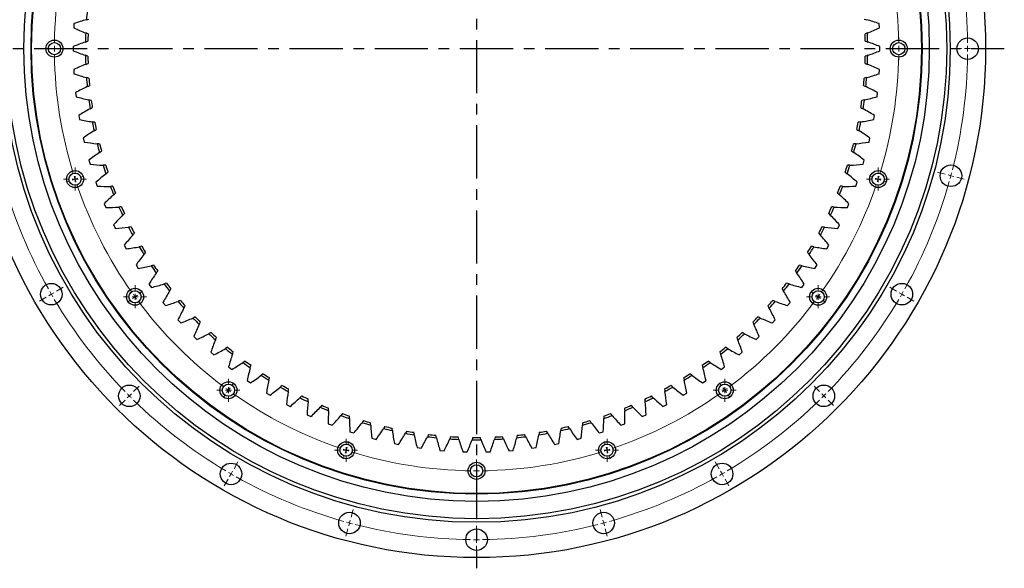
# Model space of a CAD drawing. Header units: millimetres. Extents: x 264 to 4141, y 5360 to 8860.
# Tile 6 of 13: x 916 to 1738, y 7568 to 8026. Entities that reach past the tile are written whole.
import ezdxf

# ---------------------------------------------------------------- set-up
doc = ezdxf.new("R2010")
doc.units = ezdxf.units.MM
doc.header["$LTSCALE"] = 20
doc.linetypes.add('CENTER', pattern=[10.16, 6.35, -1.27, 1.27, -1.27])

# ---------------------------------------------------------------- blocks, each defined once
blk = doc.blocks.new('SW_CENTERMARKSYMBOL_3')
at = {"color": 0, "linetype": 'Continuous', "lineweight": 18}
for p, q in [((0, 5), (0, 9.6)), ((-5, 0), (-9.6, 0)), ((0, 0), (-2.5, 0)), ((0, 0), (0, 2.5)), ((0, 0), (0, -2.5)), ((0, 0), (2.5, 0)), ((5, 0), (9.6, 0)), ((0, -5), (0, -9.6))]:
    blk.add_line(p, q, dxfattribs=at)
blk = doc.blocks.new('SW_CENTERMARKSYMBOL_4')
at = {"color": 0, "linetype": 'Continuous', "lineweight": 18}
for p, q in [((0, 5), (0, 9.6)), ((-5, 0), (-9.6, 0)), ((0, 0), (-2.5, 0)), ((0, 0), (0, 2.5)), ((0, 0), (0, -2.5)), ((0, 0), (2.5, 0)), ((5, 0), (9.6, 0)), ((0, -5), (0, -9.6))]:
    blk.add_line(p, q, dxfattribs=at)
blk = doc.blocks.new('SW_CENTERMARKSYMBOL_5')
at = {"color": 0, "linetype": 'Continuous', "lineweight": 18}
for p, q in [((0, 5), (0, 9.6)), ((-5, 0), (-9.6, 0)), ((0, 0), (-2.5, 0)), ((0, 0), (0, 2.5)), ((0, 0), (0, -2.5)), ((0, 0), (2.5, 0)), ((5, 0), (9.6, 0)), ((0, -5), (0, -9.6))]:
    blk.add_line(p, q, dxfattribs=at)
blk = doc.blocks.new('SW_CENTERMARKSYMBOL_6')
at = {"color": 0, "linetype": 'Continuous', "lineweight": 18}
for p, q in [((0, 5), (0, 9.6)), ((-5, 0), (-9.6, 0)), ((0, 0), (-2.5, 0)), ((0, 0), (0, 2.5)), ((0, 0), (0, -2.5)), ((0, 0), (2.5, 0)), ((5, 0), (9.6, 0)), ((0, -5), (0, -9.6))]:
    blk.add_line(p, q, dxfattribs=at)
blk = doc.blocks.new('SW_CENTERMARKSYMBOL_7')
at = {"color": 0, "linetype": 'Continuous', "lineweight": 18}
for p, q in [((0, 5), (0, 9.6)), ((-5, 0), (-9.6, 0)), ((0, 0), (-2.5, 0)), ((0, 0), (0, 2.5)), ((0, 0), (0, -2.5)), ((0, 0), (2.5, 0)), ((5, 0), (9.6, 0)), ((0, -5), (0, -9.6))]:
    blk.add_line(p, q, dxfattribs=at)
blk = doc.blocks.new('SW_CENTERMARKSYMBOL_9')
at = {"color": 0, "linetype": 'Continuous', "lineweight": 18}
for p, q in [((0, 5), (0, 9.6)), ((-5, 0), (-9.6, 0)), ((0, 0), (-2.5, 0)), ((0, 0), (0, 2.5)), ((0, 0), (0, -2.5)), ((0, 0), (2.5, 0)), ((5, 0), (9.6, 0)), ((0, -5), (0, -9.6))]:
    blk.add_line(p, q, dxfattribs=at)
blk = doc.blocks.new('SW_CENTERMARKSYMBOL_10')
at = {"color": 0, "linetype": 'Continuous', "lineweight": 18}
for p, q in [((0, 5), (0, 9.6)), ((-5, 0), (-9.6, 0)), ((0, 0), (-2.5, 0)), ((0, 0), (0, 2.5)), ((0, 0), (0, -2.5)), ((0, 0), (2.5, 0)), ((5, 0), (9.6, 0)), ((0, -5), (0, -9.6))]:
    blk.add_line(p, q, dxfattribs=at)
blk = doc.blocks.new('SW_CENTERMARKSYMBOL_11')
at = {"color": 0, "linetype": 'Continuous', "lineweight": 18}
for p, q in [((0, 5), (0, 9.6)), ((-5, 0), (-9.6, 0)), ((0, 0), (-2.5, 0)), ((0, 0), (0, 2.5)), ((0, 0), (0, -2.5)), ((0, 0), (2.5, 0)), ((5, 0), (9.6, 0)), ((0, -5), (0, -9.6))]:
    blk.add_line(p, q, dxfattribs=at)
blk = doc.blocks.new('SW_CENTERMARKSYMBOL_12')
at = {"color": 0, "linetype": 'Continuous', "lineweight": 18}
for p, q in [((0, 5), (0, 9.6)), ((-5, 0), (-9.6, 0)), ((0, 0), (-2.5, 0)), ((0, 0), (0, 2.5)), ((0, 0), (0, -2.5)), ((0, 0), (2.5, 0)), ((5, 0), (9.6, 0)), ((0, -5), (0, -9.6))]:
    blk.add_line(p, q, dxfattribs=at)
blk = doc.blocks.new('SW_CENTERMARKSYMBOL_13')
at = {"color": 0, "linetype": 'Continuous', "lineweight": 18}
for p, q in [((0, 5), (0, 9.6)), ((-5, 0), (-9.6, 0)), ((0, 0), (-2.5, 0)), ((0, 0), (0, 2.5)), ((0, 0), (0, -2.5)), ((0, 0), (2.5, 0)), ((5, 0), (9.6, 0)), ((0, -5), (0, -9.6))]:
    blk.add_line(p, q, dxfattribs=at)
blk = doc.blocks.new('SW_CENTERMARKSYMBOL_14')
at = {"color": 0, "linetype": 'Continuous', "lineweight": 18}
for p, q in [((0, 5), (0, 9.6)), ((-5, 0), (-9.6, 0)), ((0, 0), (-2.5, 0)), ((0, 0), (0, 2.5)), ((0, 0), (0, -2.5)), ((0, 0), (2.5, 0)), ((5, 0), (9.6, 0)), ((0, -5), (0, -9.6))]:
    blk.add_line(p, q, dxfattribs=at)

msp = doc.modelspace()

# ---------------------------------------------------------------- linework, layer by layer
at = {"linetype": 'CENTER', "ltscale": 0.35}
for p, q in [((1297.59, 8436.19), (1297.59, 7568.41)), ((856.97, 8002.3), (1738.21, 8002.3))]:
    msp.add_line(p, q, dxfattribs=at)
at = {"lineweight": 25}
for p, q in [((961.42, 8023.27), (961.22, 8019.79)), ((1633.96, 8019.79), (1633.77, 8023.27)), ((960.77, 8004.05), (960.77, 8000.55)), ((1634.41, 8000.55), (1634.41, 8004.05)), ((961.22, 7984.82), (961.42, 7981.33)), ((1633.77, 7981.33), (1633.96, 7984.82)), ((962.76, 7965.64), (963.16, 7962.17)), ((1632.02, 7962.17), (1632.42, 7965.64)), ((965.4, 7946.59), (966, 7943.14)), ((1629.18, 7943.14), (1629.78, 7946.59)), ((969.13, 7927.71), (969.92, 7924.31)), ((1625.27, 7924.31), (1626.06, 7927.71)), ((973.92, 7909.08), (974.9, 7905.73)), ((1620.28, 7905.73), (1621.26, 7909.08)), ((979.77, 7890.76), (980.94, 7887.47)), ((1614.24, 7887.47), (1615.41, 7890.76)), ((986.66, 7872.79), (988.02, 7869.58)), ((1607.17, 7869.58), (1608.53, 7872.79)), ((933.64, 7855.34), (933.64, 7855.34)), ((994.56, 7855.25), (996.1, 7852.12)), ((1599.09, 7852.12), (1600.63, 7855.25)), ((1003.45, 7838.19), (1005.16, 7835.15)), ((1590.02, 7835.15), (1591.74, 7838.19)), ((1013.29, 7821.67), (1015.18, 7818.73)), ((1580, 7818.73), (1581.89, 7821.67)), ((1024.07, 7805.73), (1026.12, 7802.91)), ((1569.06, 7802.91), (1571.11, 7805.73)), ((1035.74, 7790.44), (1037.95, 7787.74)), ((1557.23, 7787.74), (1559.45, 7790.44)), ((1048.26, 7775.84), (1050.62, 7773.26)), ((1544.56, 7773.26), (1546.92, 7775.84)), ((1061.59, 7761.97), (1064.1, 7759.54)), ((1531.08, 7759.54), (1533.59, 7761.97)), ((1606.84, 7760.59), (1606.84, 7760.59)), ((1075.7, 7748.89), (1078.34, 7746.6)), ((1516.84, 7746.6), (1519.48, 7748.89)), ((1090.53, 7736.64), (1093.29, 7734.5)), ((1501.89, 7734.5), (1504.65, 7736.64)), ((1106.03, 7725.25), (1108.92, 7723.28)), ((1486.27, 7723.28), (1489.15, 7725.25)), ((1122.16, 7714.76), (1125.15, 7712.96)), ((1470.03, 7712.96), (1473.02, 7714.76)), ((1138.86, 7705.22), (1141.95, 7703.59)), ((1453.23, 7703.59), (1456.32, 7705.22)), ((1156.08, 7696.64), (1159.26, 7695.19)), ((1435.92, 7695.19), (1439.1, 7696.64)), ((1173.76, 7689.06), (1177.02, 7687.79)), ((1418.17, 7687.79), (1421.42, 7689.06)), ((1191.85, 7682.5), (1195.17, 7681.42)), ((1400.01, 7681.42), (1403.34, 7682.5)), ((1210.28, 7676.99), (1213.65, 7676.1)), ((1228.99, 7672.53), (1232.41, 7671.84)), ((1362.77, 7671.84), (1366.19, 7672.53)), ((1381.53, 7676.1), (1384.91, 7676.99)), ((1247.93, 7669.15), (1251.38, 7668.66)), ((1267.03, 7666.86), (1270.51, 7666.56)), ((1286.23, 7665.66), (1289.72, 7665.57)), ((1305.46, 7665.57), (1308.96, 7665.66)), ((1324.68, 7666.56), (1328.15, 7666.86)), ((1343.8, 7668.66), (1347.25, 7669.15))]:
    msp.add_line(p, q, dxfattribs=at)
at = {"color": 0, "linetype": 'Continuous', "lineweight": 18}
for p, q in [((940.09, 8002.3), (937.49, 8002.3)), ((945.09, 8002.3), (942.59, 8002.3)), ((945.09, 8002.3), (947.59, 8002.3)), ((950.09, 8002.3), (952.69, 8002.3)), ((1645.09, 8002.3), (1642.49, 8002.3)), ((1650.09, 8002.3), (1647.59, 8002.3)), ((1650.09, 8002.3), (1652.59, 8002.3)), ((1655.09, 8002.3), (1657.69, 8002.3)), ((1702.59, 8002.3), (1696.09, 8002.3)), ((1707.59, 8002.3), (1705.09, 8002.3)), ((1707.59, 8002.3), (1710.09, 8002.3)), ((1712.59, 8002.3), (1719.09, 8002.3)), ((962.34, 7893.37), (959.97, 7892.6)), ((962.34, 7893.37), (964.72, 7894.14)), ((967.1, 7894.92), (969.57, 7895.72)), ((1628.08, 7894.92), (1625.61, 7895.72)), ((1632.84, 7893.37), (1630.46, 7894.14)), ((1632.84, 7893.37), (1635.22, 7892.6)), ((1688.79, 7897.48), (1682.51, 7899.16)), ((1693.62, 7896.19), (1691.21, 7896.83)), ((1693.62, 7896.19), (1696.04, 7895.54)), ((1698.45, 7894.89), (1704.73, 7893.21)), ((957.59, 7891.83), (955.12, 7891.02)), ((1637.59, 7891.83), (1640.07, 7891.02)), ((946.85, 7799.8), (952.48, 7803.05)), ((1648.33, 7799.8), (1642.7, 7803.05)), ((938.19, 7794.8), (932.56, 7791.55)), ((942.52, 7797.3), (940.36, 7796.05)), ((942.52, 7797.3), (944.69, 7798.55)), ((1012.41, 7795.11), (1010.39, 7793.64)), ((1012.41, 7795.11), (1014.44, 7796.58)), ((1016.46, 7798.05), (1018.56, 7799.57)), ((1578.72, 7798.05), (1576.62, 7799.57)), ((1582.77, 7795.11), (1580.75, 7796.58)), ((1582.77, 7795.11), (1584.79, 7793.64)), ((1652.66, 7797.3), (1650.5, 7798.55)), ((1652.66, 7797.3), (1654.83, 7796.05)), ((1656.99, 7794.8), (1662.62, 7791.55)), ((1008.37, 7792.17), (1006.26, 7790.64)), ((1586.81, 7792.17), (1588.92, 7790.64)), ((1011.21, 7715.92), (1015.81, 7720.52)), ((1093.34, 7721.17), (1094.86, 7723.27)), ((1501.85, 7721.17), (1500.32, 7723.27)), ((1583.97, 7715.92), (1579.37, 7720.52)), ((1007.68, 7712.39), (1005.91, 7710.62)), ((1007.68, 7712.39), (1009.45, 7714.15)), ((1087.46, 7713.08), (1085.93, 7710.97)), ((1090.4, 7717.12), (1088.93, 7715.1)), ((1090.4, 7717.12), (1091.87, 7719.14)), ((1504.79, 7717.12), (1503.32, 7719.14)), ((1504.79, 7717.12), (1506.26, 7715.1)), ((1507.72, 7713.08), (1509.25, 7710.97)), ((1587.51, 7712.39), (1585.74, 7714.15)), ((1587.51, 7712.39), (1589.27, 7710.62)), ((1004.14, 7708.85), (999.55, 7704.26)), ((1591.04, 7708.85), (1595.64, 7704.26)), ((1190.21, 7671.81), (1191.01, 7674.28)), ((1404.97, 7671.81), (1404.17, 7674.28)), ((1187.12, 7662.3), (1186.31, 7659.83)), ((1188.66, 7667.05), (1187.89, 7664.68)), ((1188.66, 7667.05), (1189.44, 7669.43)), ((1406.52, 7667.05), (1405.75, 7669.43)), ((1406.52, 7667.05), (1407.29, 7664.68)), ((1408.06, 7662.3), (1408.87, 7659.83)), ((1095.09, 7651.56), (1098.34, 7657.19)), ((1297.59, 7654.8), (1297.59, 7657.4)), ((1500.09, 7651.56), (1496.84, 7657.19)), ((1092.59, 7647.23), (1091.34, 7645.07)), ((1092.59, 7647.23), (1093.84, 7649.4)), ((1297.59, 7649.8), (1297.59, 7652.3)), ((1297.59, 7649.8), (1297.59, 7647.3)), ((1502.59, 7647.23), (1501.34, 7649.4)), ((1502.59, 7647.23), (1503.84, 7645.07)), ((1090.09, 7642.9), (1086.84, 7637.27)), ((1297.59, 7644.8), (1297.59, 7642.2)), ((1505.09, 7642.9), (1508.34, 7637.27)), ((1192.77, 7611.1), (1194.45, 7617.38)), ((1402.41, 7611.1), (1400.73, 7617.38)), ((1191.48, 7606.27), (1190.83, 7603.86)), ((1191.48, 7606.27), (1192.12, 7608.69)), ((1403.71, 7606.27), (1403.06, 7608.69)), ((1403.71, 7606.27), (1404.35, 7603.86)), ((1190.18, 7601.44), (1188.5, 7595.16)), ((1297.59, 7597.3), (1297.59, 7603.8)), ((1405, 7601.44), (1406.68, 7595.16)), ((1297.59, 7592.3), (1297.59, 7594.8)), ((1297.59, 7592.3), (1297.59, 7589.8)), ((1297.59, 7587.3), (1297.59, 7580.8))]:
    msp.add_line(p, q, dxfattribs=at)
at = {"lineweight": 25}
for centre, radius in [((1297.59, 8002.3), 425), ((1297.59, 8002.3), 395.5), ((1297.59, 8002.3), 392.5), ((1297.59, 8002.3), 378), ((1297.59, 8002.3), 372), ((1297.59, 8002.3), 371.5), ((945.09, 8002.3), 7.1), ((945.09, 8002.3), 5.1), ((1650.09, 8002.3), 7.1), ((1650.09, 8002.3), 5.1), ((1707.59, 8002.3), 9), ((962.34, 7893.37), 7.1), ((1632.84, 7893.37), 7.1), ((1693.62, 7896.19), 9), ((962.34, 7893.37), 5.1), ((1632.84, 7893.37), 5.1), ((942.52, 7797.3), 9), ((1012.41, 7795.11), 7.1), ((1582.77, 7795.11), 7.1), ((1652.66, 7797.3), 9), ((1012.41, 7795.11), 5.1), ((1582.77, 7795.11), 5.1), ((1007.68, 7712.39), 9), ((1090.4, 7717.12), 7.1), ((1090.4, 7717.12), 5.1), ((1504.79, 7717.12), 7.1), ((1504.79, 7717.12), 5.1), ((1587.51, 7712.39), 9), ((1188.66, 7667.05), 7.1), ((1188.66, 7667.05), 5.1), ((1406.52, 7667.05), 7.1), ((1406.52, 7667.05), 5.1), ((1092.59, 7647.23), 9), ((1297.59, 7649.8), 7.1), ((1297.59, 7649.8), 5.1), ((1502.59, 7647.23), 9), ((1191.48, 7606.27), 9), ((1403.71, 7606.27), 9), ((1297.59, 7592.3), 9)]:
    msp.add_circle(centre, radius, dxfattribs=at)
at = {"color": 0, "linetype": 'Continuous', "lineweight": 18}
for radius, start, end in [(352.5, 162.81271, 179.18729), (352.5, 0.81271, 17.18729), (410, 0.69873, 14.30127), (352.5, 179.59365, 180), (352.5, 180, 180.40635), (352.5, 0, 0.40635), (352.5, 359.59365, 0), (410, 0, 0.34936), (410, 359.65064, 0), (352.5, 180.81271, 197.18729), (352.5, 342.81271, 359.18729), (410, 345.69873, 359.30127), (352.5, 197.59365, 198), (352.5, 198, 198.40635), (352.5, 341.59365, 342), (352.5, 342, 342.40635), (410, 344.65064, 345), (410, 345, 345.34936), (410, 195.69873, 209.30127), (352.5, 198.81271, 215.18729), (352.5, 324.81271, 341.18729), (410, 330.69873, 344.30127), (410, 209.65064, 210), (410, 210, 210.34936), (352.5, 215.59365, 216), (352.5, 216, 216.40635), (352.5, 323.59365, 324), (352.5, 324, 324.40635), (410, 329.65064, 330), (410, 330, 330.34936), (410, 210.69873, 224.30127), (352.5, 216.81271, 233.18729), (352.5, 306.81271, 323.18729), (410, 315.69873, 329.30127), (410, 224.65064, 225), (410, 225, 225.34936), (352.5, 233.59365, 234), (352.5, 234, 234.40635), (352.5, 234.81271, 251.18729), (352.5, 288.81271, 305.18729), (352.5, 305.59365, 306), (352.5, 306, 306.40635), (410, 314.65064, 315), (410, 315, 315.34936), (410, 225.69873, 239.30127), (410, 300.69873, 314.30127), (352.5, 251.59365, 252), (352.5, 252, 252.40635), (352.5, 252.81271, 269.18729), (352.5, 270.81271, 287.18729), (352.5, 287.59365, 288), (352.5, 288, 288.40635), (410, 239.65064, 240), (410, 240, 240.34936), (352.5, 269.59365, 270), (352.5, 270, 270.40635), (410, 299.65064, 300), (410, 300, 300.34936), (410, 240.69873, 254.30127), (410, 285.69873, 299.30127), (410, 254.65064, 255), (410, 255, 255.34936), (410, 255.69873, 269.30127), (410, 270.69873, 284.30127), (410, 284.65064, 285), (410, 285, 285.34936), (410, 269.65064, 270), (410, 270, 270.34936)]:
    msp.add_arc((1297.59, 8002.3), radius, start, end, dxfattribs=at)
at = {"lineweight": 25}
for radius, start, end in [(326.6, 174.42931, 175.75251), (326.6, 177.70204, 179.02523), (326.6, 0.97477, 2.29796), (324.6, 177.82558, 178.90169), (324.6, 1.09831, 2.17442), (326.6, 180.97477, 182.29796), (324.6, 181.09831, 182.17442), (324.6, 357.82558, 358.90169), (326.6, 357.70204, 359.02523), (326.6, 184.24749, 185.57069), (324.6, 184.37103, 185.44715), (324.6, 354.55285, 355.62897), (326.6, 354.42931, 355.75251), (326.6, 187.52022, 188.84342), (324.6, 187.64376, 188.71988), (324.6, 351.28012, 352.35624), (326.6, 351.15658, 352.47978), (326.6, 190.79295, 192.11614), (324.6, 190.91649, 191.9926), (324.6, 348.0074, 349.08351), (326.6, 347.88386, 349.20705), (326.6, 194.06567, 195.38887), (324.6, 194.18921, 195.26533), (324.6, 344.73467, 345.81079), (326.6, 344.61113, 345.93433), (326.6, 197.3384, 198.6616), (324.6, 197.46194, 198.53806), (324.6, 341.46194, 342.53806), (326.6, 341.3384, 342.6616), (326.6, 200.61113, 201.93433), (324.6, 200.73467, 201.81079), (324.6, 338.18921, 339.26533), (326.6, 338.06567, 339.38887), (326.6, 203.88386, 205.20705), (324.6, 204.0074, 205.08351), (324.6, 334.91649, 335.9926), (326.6, 334.79295, 336.11614), (326.6, 207.15658, 208.47978), (324.6, 207.28012, 208.35624), (324.6, 331.64376, 332.71988), (326.6, 331.52022, 332.84342), (326.6, 210.42931, 211.75251), (324.6, 210.55285, 211.62897), (324.6, 328.37103, 329.44715), (326.6, 328.24749, 329.57069), (326.6, 213.70204, 215.02523), (324.6, 213.82558, 214.90169), (324.6, 325.09831, 326.17442), (326.6, 324.97477, 326.29796), (326.6, 216.97477, 218.29796), (324.6, 217.09831, 218.17442), (324.6, 321.82558, 322.90169), (326.6, 321.70204, 323.02523), (326.6, 220.24749, 221.57069), (324.6, 220.37103, 221.44715), (324.6, 318.55285, 319.62897), (326.6, 318.42931, 319.75251), (326.6, 223.52022, 224.84342), (324.6, 223.64376, 224.71988), (324.6, 315.28012, 316.35624), (326.6, 315.15658, 316.47978), (326.6, 226.79295, 228.11614), (324.6, 226.91649, 227.9926), (324.6, 312.0074, 313.08351), (326.6, 311.88386, 313.20705), (324.6, 230.18921, 231.26533), (324.6, 308.73467, 309.81079), (326.6, 230.06567, 231.38887), (326.6, 308.61113, 309.93433), (326.6, 233.3384, 234.6616), (324.6, 233.46194, 234.53806), (324.6, 305.46194, 306.53806), (326.6, 305.3384, 306.6616), (326.6, 236.61113, 237.93433), (324.6, 236.73467, 237.81079), (324.6, 302.18921, 303.26533), (326.6, 302.06567, 303.38887), (326.6, 239.88386, 241.20705), (324.6, 240.0074, 241.08351), (324.6, 298.91649, 299.9926), (326.6, 298.79295, 300.11614), (324.6, 243.28012, 244.35624), (324.6, 295.64376, 296.71988), (326.6, 243.15658, 244.47978), (326.6, 246.42931, 247.75251), (324.6, 246.55285, 247.62897), (324.6, 292.37103, 293.44715), (326.6, 292.24749, 293.57069), (326.6, 295.52022, 296.84342), (326.6, 249.70204, 251.02523), (324.6, 249.82558, 250.90169), (326.6, 288.97477, 290.29796), (324.6, 289.09831, 290.17442), (326.6, 252.97477, 254.29796), (324.6, 253.09831, 254.17442), (324.6, 256.37103, 257.44715), (324.6, 282.55285, 283.62897), (326.6, 285.70204, 287.02523), (324.6, 285.82558, 286.90169), (326.6, 256.24749, 257.57069), (326.6, 259.52022, 260.84342), (324.6, 259.64376, 260.71988), (326.6, 262.79295, 264.11614), (324.6, 262.91649, 263.9926), (324.6, 266.18921, 267.26533), (324.6, 272.73467, 273.81079), (326.6, 275.88386, 277.20705), (324.6, 276.0074, 277.08351), (326.6, 279.15658, 280.47978), (324.6, 279.28012, 280.35624), (326.6, 282.42931, 283.75251), (326.6, 266.06567, 267.38887), (326.6, 269.3384, 270.6616), (324.6, 269.46194, 270.53806), (326.6, 272.61113, 273.93433)]:
    msp.add_arc((1297.59, 8002.3), radius, start, end, dxfattribs=at)
for points in [[(971.89, 8026.49), (968.36, 8025.52), (964.87, 8024.45), (961.42, 8023.27)], [(971.89, 8026.49), (972.57, 8026.68), (973.25, 8026.86), (973.94, 8027.04)], [(1621.25, 8027.04), (1621.93, 8026.86), (1622.61, 8026.68), (1623.29, 8026.49)], [(1633.77, 8023.27), (1630.31, 8024.45), (1626.82, 8025.52), (1623.29, 8026.49)], [(961.22, 8019.79), (964.52, 8018.22), (967.86, 8016.76), (971.25, 8015.4)], [(973.23, 8014.62), (972.57, 8014.87), (971.91, 8015.13), (971.25, 8015.4)], [(1623.93, 8015.4), (1623.27, 8015.13), (1622.62, 8014.87), (1621.96, 8014.62)], [(1623.93, 8015.4), (1627.32, 8016.76), (1630.67, 8018.22), (1633.96, 8019.79)], [(971.04, 8007.86), (967.57, 8006.69), (964.15, 8005.42), (960.77, 8004.05)], [(971.04, 8007.86), (971.71, 8008.08), (972.38, 8008.3), (973.05, 8008.52)], [(1622.13, 8008.52), (1622.8, 8008.3), (1623.47, 8008.08), (1624.14, 8007.86)], [(1634.41, 8004.05), (1631.03, 8005.42), (1627.61, 8006.69), (1624.14, 8007.86)], [(960.77, 8000.55), (964.15, 7999.18), (967.57, 7997.91), (971.04, 7996.74)], [(1624.14, 7996.74), (1627.61, 7997.91), (1631.03, 7999.18), (1634.41, 8000.55)], [(973.05, 7996.08), (972.38, 7996.3), (971.71, 7996.52), (971.04, 7996.74)], [(1624.14, 7996.74), (1623.47, 7996.52), (1622.8, 7996.3), (1622.13, 7996.08)], [(971.25, 7989.21), (967.86, 7987.84), (964.52, 7986.38), (961.22, 7984.82)], [(971.25, 7989.21), (971.91, 7989.47), (972.57, 7989.73), (973.23, 7989.98)], [(1621.96, 7989.98), (1622.62, 7989.73), (1623.27, 7989.47), (1623.93, 7989.21)], [(1633.96, 7984.82), (1630.67, 7986.38), (1627.32, 7987.84), (1623.93, 7989.21)], [(961.42, 7981.33), (964.87, 7980.15), (968.36, 7979.08), (971.89, 7978.11)], [(973.94, 7977.56), (973.25, 7977.74), (972.57, 7977.92), (971.89, 7978.11)], [(1623.29, 7978.11), (1622.61, 7977.92), (1621.93, 7977.74), (1621.25, 7977.56)], [(1623.29, 7978.11), (1626.82, 7979.08), (1630.31, 7980.15), (1633.77, 7981.33)], [(972.53, 7970.6), (969.22, 7969.04), (965.97, 7967.39), (962.76, 7965.64)], [(972.53, 7970.6), (973.17, 7970.9), (973.81, 7971.19), (974.46, 7971.49)], [(1620.73, 7971.49), (1621.37, 7971.19), (1622.01, 7970.9), (1622.65, 7970.6)], [(1632.42, 7965.64), (1629.21, 7967.39), (1625.96, 7969.04), (1622.65, 7970.6)], [(963.16, 7962.17), (966.68, 7961.19), (970.22, 7960.32), (973.8, 7959.56)], [(975.88, 7959.12), (975.18, 7959.26), (974.49, 7959.41), (973.8, 7959.56)], [(1621.38, 7959.56), (1620.69, 7959.41), (1620, 7959.26), (1619.31, 7959.12)], [(1621.38, 7959.56), (1624.96, 7960.32), (1628.5, 7961.19), (1632.02, 7962.17)], [(974.87, 7952.09), (971.66, 7950.35), (968.5, 7948.51), (965.4, 7946.59)], [(974.87, 7952.09), (975.5, 7952.43), (976.12, 7952.76), (976.74, 7953.09)], [(1618.44, 7953.09), (1619.06, 7952.76), (1619.69, 7952.43), (1620.31, 7952.09)], [(1629.78, 7946.59), (1626.68, 7948.51), (1623.52, 7950.35), (1620.31, 7952.09)], [(966, 7943.14), (969.57, 7942.37), (973.15, 7941.7), (976.77, 7941.14)], [(1618.41, 7941.14), (1622.03, 7941.7), (1625.62, 7942.37), (1629.18, 7943.14)], [(978.27, 7933.75), (975.16, 7931.83), (972.11, 7929.81), (969.13, 7927.71)], [(978.87, 7940.83), (978.17, 7940.93), (977.47, 7941.03), (976.77, 7941.14)], [(978.27, 7933.75), (978.87, 7934.12), (979.47, 7934.49), (980.08, 7934.85)], [(1615.11, 7934.85), (1615.71, 7934.49), (1616.31, 7934.12), (1616.92, 7933.75)], [(1618.41, 7941.14), (1617.72, 7941.03), (1617.02, 7940.93), (1616.32, 7940.83)], [(1626.06, 7927.71), (1623.07, 7929.81), (1620.03, 7931.83), (1616.92, 7933.75)], [(969.92, 7924.31), (973.52, 7923.74), (977.14, 7923.28), (980.78, 7922.93)], [(982.89, 7922.73), (982.19, 7922.79), (981.49, 7922.86), (980.78, 7922.93)], [(982.7, 7915.63), (983.28, 7916.04), (983.86, 7916.44), (984.44, 7916.84)], [(1610.74, 7916.84), (1611.32, 7916.44), (1611.9, 7916.04), (1612.48, 7915.63)], [(1614.4, 7922.93), (1613.7, 7922.86), (1612.99, 7922.79), (1612.29, 7922.73)], [(1614.4, 7922.93), (1618.04, 7923.28), (1621.66, 7923.74), (1625.27, 7924.31)], [(982.7, 7915.63), (979.71, 7913.53), (976.78, 7911.35), (973.92, 7909.08)], [(1621.26, 7909.08), (1618.4, 7911.35), (1615.48, 7913.53), (1612.48, 7915.63)], [(974.9, 7905.73), (978.53, 7905.37), (982.18, 7905.11), (985.83, 7904.97)], [(987.95, 7904.9), (987.24, 7904.92), (986.54, 7904.94), (985.83, 7904.97)], [(1609.35, 7904.97), (1608.64, 7904.94), (1607.94, 7904.92), (1607.23, 7904.9)], [(1609.35, 7904.97), (1613.01, 7905.11), (1616.65, 7905.37), (1620.28, 7905.73)], [(988.16, 7897.8), (985.29, 7895.53), (982.49, 7893.18), (979.77, 7890.76)], [(988.16, 7897.8), (988.72, 7898.23), (989.27, 7898.67), (989.83, 7899.1)], [(1605.35, 7899.1), (1605.91, 7898.67), (1606.47, 7898.23), (1607.02, 7897.8)], [(1615.41, 7890.76), (1612.69, 7893.18), (1609.89, 7895.53), (1607.02, 7897.8)], [(980.94, 7887.47), (984.59, 7887.31), (988.24, 7887.27), (991.9, 7887.33)], [(994.02, 7887.38), (993.31, 7887.36), (992.6, 7887.34), (991.9, 7887.33)], [(1603.29, 7887.33), (1602.58, 7887.34), (1601.87, 7887.36), (1601.17, 7887.38)], [(1603.29, 7887.33), (1606.94, 7887.27), (1610.59, 7887.31), (1614.24, 7887.47)], [(994.63, 7880.3), (991.9, 7877.88), (989.24, 7875.37), (986.66, 7872.79)], [(994.63, 7880.3), (995.16, 7880.77), (995.69, 7881.24), (996.23, 7881.7)], [(1598.96, 7881.7), (1599.49, 7881.24), (1600.02, 7880.77), (1600.55, 7880.3)], [(1608.53, 7872.79), (1605.95, 7875.37), (1603.29, 7877.88), (1600.55, 7880.3)], [(988.02, 7869.58), (991.66, 7869.63), (995.31, 7869.79), (998.96, 7870.07)], [(1001.07, 7870.24), (1000.37, 7870.18), (999.66, 7870.12), (998.96, 7870.07)], [(1596.22, 7870.07), (1595.52, 7870.12), (1594.81, 7870.18), (1594.11, 7870.24)], [(1596.22, 7870.07), (1599.87, 7869.79), (1603.52, 7869.63), (1607.17, 7869.58)], [(1002.09, 7863.2), (999.5, 7860.63), (996.99, 7857.98), (994.56, 7855.25)], [(1002.09, 7863.2), (1002.59, 7863.7), (1003.1, 7864.2), (1003.6, 7864.69)], [(1591.58, 7864.69), (1592.09, 7864.2), (1592.59, 7863.7), (1593.09, 7863.2)], [(1600.63, 7855.25), (1598.2, 7857.98), (1595.68, 7860.63), (1593.09, 7863.2)], [(996.1, 7852.12), (999.74, 7852.38), (1003.37, 7852.75), (1006.99, 7853.23)], [(1009.09, 7853.52), (1008.4, 7853.42), (1007.7, 7853.33), (1006.99, 7853.23)], [(1588.19, 7853.23), (1587.49, 7853.33), (1586.79, 7853.42), (1586.09, 7853.52)], [(1588.19, 7853.23), (1591.81, 7852.75), (1595.45, 7852.38), (1599.09, 7852.12)], [(1010.51, 7846.56), (1008.07, 7843.84), (1005.72, 7841.05), (1003.45, 7838.19)], [(1010.51, 7846.56), (1010.99, 7847.09), (1011.46, 7847.61), (1011.94, 7848.13)], [(1583.24, 7848.13), (1583.72, 7847.61), (1584.2, 7847.09), (1584.67, 7846.56)], [(1591.74, 7838.19), (1589.47, 7841.05), (1587.11, 7843.84), (1584.67, 7846.56)], [(1005.16, 7835.15), (1008.78, 7835.62), (1012.39, 7836.2), (1015.98, 7836.89)], [(1018.06, 7837.3), (1017.37, 7837.16), (1016.67, 7837.02), (1015.98, 7836.89)], [(1579.2, 7836.89), (1578.51, 7837.02), (1577.82, 7837.16), (1577.12, 7837.3)], [(1579.2, 7836.89), (1582.8, 7836.2), (1586.4, 7835.62), (1590.02, 7835.15)], [(1019.87, 7830.43), (1017.59, 7827.57), (1015.4, 7824.65), (1013.29, 7821.67)], [(1019.87, 7830.43), (1020.32, 7830.98), (1020.76, 7831.53), (1021.21, 7832.08)], [(1573.98, 7832.08), (1574.42, 7831.53), (1574.87, 7830.98), (1575.31, 7830.43)], [(1581.89, 7821.67), (1579.79, 7824.65), (1577.59, 7827.57), (1575.31, 7830.43)], [(1015.18, 7818.73), (1018.77, 7819.41), (1022.33, 7820.19), (1025.88, 7821.08)], [(1027.93, 7821.61), (1027.25, 7821.43), (1026.57, 7821.25), (1025.88, 7821.08)], [(1569.3, 7821.08), (1568.62, 7821.25), (1567.93, 7821.43), (1567.25, 7821.61)], [(1569.3, 7821.08), (1572.85, 7820.19), (1576.41, 7819.41), (1580, 7818.73)], [(1030.14, 7814.85), (1028.02, 7811.87), (1026, 7808.83), (1024.07, 7805.73)], [(1030.14, 7814.85), (1030.55, 7815.43), (1030.96, 7816), (1031.38, 7816.57)], [(1563.81, 7816.57), (1564.22, 7816), (1564.63, 7815.43), (1565.04, 7814.85)], [(1571.11, 7805.73), (1569.18, 7808.83), (1567.16, 7811.87), (1565.04, 7814.85)], [(1026.12, 7802.91), (1029.66, 7803.79), (1033.18, 7804.77), (1036.67, 7805.86)], [(1038.69, 7806.51), (1038.02, 7806.29), (1037.35, 7806.07), (1036.67, 7805.86)], [(1041.28, 7799.89), (1041.65, 7800.49), (1042.03, 7801.09), (1042.41, 7801.68)], [(1552.77, 7801.68), (1553.15, 7801.09), (1553.53, 7800.49), (1553.91, 7799.89)], [(1558.51, 7805.86), (1557.84, 7806.07), (1557.16, 7806.29), (1556.49, 7806.51)], [(1558.51, 7805.86), (1562, 7804.77), (1565.52, 7803.79), (1569.06, 7802.91)], [(1041.28, 7799.89), (1039.33, 7796.79), (1037.49, 7793.64), (1035.74, 7790.44)], [(1559.45, 7790.44), (1557.7, 7793.64), (1555.85, 7796.79), (1553.91, 7799.89)], [(1037.95, 7787.74), (1041.43, 7788.81), (1044.89, 7790), (1048.31, 7791.29)], [(1053.25, 7785.59), (1051.49, 7782.38), (1049.82, 7779.13), (1048.26, 7775.84)], [(1050.29, 7792.05), (1049.63, 7791.79), (1048.97, 7791.54), (1048.31, 7791.29)], [(1053.25, 7785.59), (1053.59, 7786.21), (1053.93, 7786.82), (1054.28, 7787.44)], [(1540.9, 7787.44), (1541.25, 7786.82), (1541.59, 7786.21), (1541.93, 7785.59)], [(1546.92, 7775.84), (1545.36, 7779.13), (1543.7, 7782.38), (1541.93, 7785.59)], [(1546.87, 7791.29), (1546.21, 7791.54), (1545.55, 7791.79), (1544.89, 7792.05)], [(1546.87, 7791.29), (1550.29, 7790), (1553.75, 7788.81), (1557.23, 7787.74)], [(1050.62, 7773.26), (1054.04, 7774.54), (1057.42, 7775.92), (1060.76, 7777.4)], [(1062.7, 7778.27), (1062.05, 7777.98), (1061.41, 7777.69), (1060.76, 7777.4)], [(1534.42, 7777.4), (1533.77, 7777.69), (1533.13, 7777.98), (1532.49, 7778.27)], [(1534.42, 7777.4), (1537.76, 7775.92), (1541.14, 7774.54), (1544.56, 7773.26)], [(1066.02, 7771.99), (1064.44, 7768.69), (1062.97, 7765.35), (1061.59, 7761.97)], [(1066.02, 7771.99), (1066.32, 7772.63), (1066.63, 7773.27), (1066.94, 7773.9)], [(1528.24, 7773.9), (1528.55, 7773.27), (1528.86, 7772.63), (1529.16, 7771.99)], [(1533.59, 7761.97), (1532.21, 7765.35), (1530.74, 7768.69), (1529.16, 7771.99)], [(1064.1, 7759.54), (1067.44, 7761.01), (1070.74, 7762.58), (1073.99, 7764.25)], [(1075.87, 7765.23), (1075.24, 7764.9), (1074.62, 7764.57), (1073.99, 7764.25)], [(1079.55, 7759.15), (1079.81, 7759.8), (1080.09, 7760.45), (1080.36, 7761.1)], [(1514.82, 7761.1), (1515.1, 7760.45), (1515.37, 7759.8), (1515.64, 7759.15)], [(1521.19, 7764.25), (1520.56, 7764.57), (1519.94, 7764.9), (1519.31, 7765.23)], [(1521.19, 7764.25), (1524.45, 7762.58), (1527.74, 7761.01), (1531.08, 7759.54)], [(1079.55, 7759.15), (1078.16, 7755.76), (1076.88, 7752.34), (1075.7, 7748.89)], [(1089.76, 7752.96), (1089.16, 7752.59), (1088.55, 7752.23), (1087.94, 7751.87)], [(1507.24, 7751.87), (1506.63, 7752.23), (1506.02, 7752.59), (1505.42, 7752.96)], [(1519.48, 7748.89), (1518.31, 7752.34), (1517.02, 7755.76), (1515.64, 7759.15)], [(1078.34, 7746.6), (1081.59, 7748.26), (1084.79, 7750.02), (1087.94, 7751.87)], [(1093.78, 7747.1), (1092.59, 7743.64), (1091.51, 7740.15), (1090.53, 7736.64)], [(1093.78, 7747.1), (1094.01, 7747.76), (1094.25, 7748.43), (1094.48, 7749.1)], [(1500.7, 7749.1), (1500.94, 7748.43), (1501.17, 7747.76), (1501.4, 7747.1)], [(1504.65, 7736.64), (1503.68, 7740.15), (1502.59, 7743.64), (1501.4, 7747.1)], [(1507.24, 7751.87), (1510.39, 7750.02), (1513.59, 7748.26), (1516.84, 7746.6)], [(1093.29, 7734.5), (1096.44, 7736.34), (1099.54, 7738.28), (1102.58, 7740.31)], [(1104.34, 7741.5), (1103.76, 7741.1), (1103.17, 7740.7), (1102.58, 7740.31)], [(1108.68, 7735.88), (1107.69, 7732.36), (1106.81, 7728.81), (1106.03, 7725.25)], [(1108.68, 7735.88), (1108.88, 7736.56), (1109.07, 7737.24), (1109.27, 7737.91)], [(1485.91, 7737.91), (1486.11, 7737.24), (1486.31, 7736.56), (1486.5, 7735.88)], [(1489.15, 7725.25), (1488.37, 7728.81), (1487.49, 7732.36), (1486.5, 7735.88)], [(1492.6, 7740.31), (1492.01, 7740.7), (1491.43, 7741.1), (1490.84, 7741.5)], [(1492.6, 7740.31), (1495.64, 7738.28), (1498.74, 7736.34), (1501.89, 7734.5)], [(1108.92, 7723.28), (1111.96, 7725.29), (1114.94, 7727.4), (1117.86, 7729.6)], [(1119.54, 7730.89), (1118.98, 7730.46), (1118.42, 7730.03), (1117.86, 7729.6)], [(1124.2, 7725.53), (1124.35, 7726.22), (1124.51, 7726.91), (1124.67, 7727.59)], [(1470.51, 7727.59), (1470.67, 7726.91), (1470.83, 7726.22), (1470.98, 7725.53)], [(1477.33, 7729.6), (1476.76, 7730.03), (1476.2, 7730.46), (1475.64, 7730.89)], [(1477.33, 7729.6), (1480.25, 7727.4), (1483.23, 7725.29), (1486.27, 7723.28)], [(1124.2, 7725.53), (1123.41, 7721.96), (1122.73, 7718.37), (1122.16, 7714.76)], [(1125.15, 7712.96), (1128.07, 7715.15), (1130.93, 7717.42), (1133.72, 7719.79)], [(1135.33, 7721.17), (1134.79, 7720.71), (1134.26, 7720.25), (1133.72, 7719.79)], [(1461.46, 7719.79), (1460.92, 7720.25), (1460.39, 7720.71), (1459.85, 7721.17)], [(1461.46, 7719.79), (1464.25, 7717.42), (1467.11, 7715.15), (1470.03, 7712.96)], [(1473.02, 7714.76), (1472.45, 7718.37), (1471.77, 7721.96), (1470.98, 7725.53)], [(1140.29, 7716.08), (1139.7, 7712.47), (1139.23, 7708.85), (1138.86, 7705.22)], [(1140.29, 7716.08), (1140.4, 7716.78), (1140.52, 7717.47), (1140.64, 7718.17)], [(1151.64, 7712.36), (1151.14, 7711.87), (1150.63, 7711.38), (1150.11, 7710.89)], [(1445.07, 7710.89), (1444.56, 7711.38), (1444.05, 7711.87), (1443.54, 7712.36)], [(1454.55, 7718.17), (1454.67, 7717.47), (1454.78, 7716.78), (1454.9, 7716.08)], [(1456.32, 7705.22), (1455.95, 7708.85), (1455.48, 7712.47), (1454.9, 7716.08)], [(1141.95, 7703.59), (1144.74, 7705.94), (1147.46, 7708.37), (1150.11, 7710.89)], [(1156.88, 7707.57), (1156.51, 7703.93), (1156.24, 7700.29), (1156.08, 7696.64)], [(1156.88, 7707.57), (1156.96, 7708.27), (1157.03, 7708.97), (1157.11, 7709.67)], [(1159.26, 7695.19), (1161.91, 7697.7), (1164.49, 7700.28), (1166.99, 7702.95)], [(1168.43, 7704.5), (1167.95, 7703.98), (1167.47, 7703.47), (1166.99, 7702.95)], [(1428.19, 7702.95), (1427.71, 7703.47), (1427.23, 7703.98), (1426.75, 7704.5)], [(1428.19, 7702.95), (1430.69, 7700.28), (1433.27, 7697.7), (1435.92, 7695.19)], [(1438.07, 7709.67), (1438.15, 7708.97), (1438.23, 7708.27), (1438.3, 7707.57)], [(1439.1, 7696.64), (1438.94, 7700.29), (1438.68, 7703.93), (1438.3, 7707.57)], [(1445.07, 7710.89), (1447.72, 7708.37), (1450.44, 7705.94), (1453.23, 7703.59)], [(1173.94, 7700.01), (1173.77, 7696.36), (1173.71, 7692.71), (1173.76, 7689.06)], [(1173.94, 7700.01), (1173.97, 7700.72), (1174.01, 7701.43), (1174.05, 7702.13)], [(1177.02, 7687.79), (1179.52, 7690.45), (1181.95, 7693.18), (1184.29, 7695.98)], [(1185.64, 7697.62), (1185.2, 7697.07), (1184.75, 7696.52), (1184.29, 7695.98)], [(1191.4, 7693.45), (1191.39, 7694.15), (1191.39, 7694.86), (1191.39, 7695.57)], [(1403.8, 7695.57), (1403.8, 7694.86), (1403.79, 7694.15), (1403.79, 7693.45)], [(1410.89, 7695.98), (1410.44, 7696.52), (1409.99, 7697.07), (1409.54, 7697.62)], [(1410.89, 7695.98), (1413.24, 7693.18), (1415.66, 7690.45), (1418.17, 7687.79)], [(1421.13, 7702.13), (1421.18, 7701.43), (1421.21, 7700.72), (1421.24, 7700.01)], [(1421.42, 7689.06), (1421.47, 7692.71), (1421.41, 7696.36), (1421.24, 7700.01)], [(1191.4, 7693.45), (1191.44, 7689.79), (1191.59, 7686.14), (1191.85, 7682.5)], [(1195.17, 7681.42), (1197.52, 7684.22), (1199.78, 7687.08), (1201.97, 7690.01)], [(1203.22, 7691.72), (1202.81, 7691.15), (1202.39, 7690.58), (1201.97, 7690.01)], [(1209.2, 7687.89), (1209.15, 7688.59), (1209.11, 7689.3), (1209.07, 7690)], [(1209.2, 7687.89), (1209.45, 7684.24), (1209.81, 7680.61), (1210.28, 7676.99)], [(1221.1, 7686.84), (1220.72, 7686.25), (1220.34, 7685.65), (1219.95, 7685.06)], [(1375.23, 7685.06), (1374.84, 7685.65), (1374.46, 7686.25), (1374.08, 7686.84)], [(1384.91, 7676.99), (1385.37, 7680.61), (1385.73, 7684.24), (1385.98, 7687.89)], [(1386.11, 7690), (1386.07, 7689.3), (1386.03, 7688.59), (1385.98, 7687.89)], [(1393.22, 7690.01), (1392.8, 7690.58), (1392.38, 7691.15), (1391.96, 7691.72)], [(1393.22, 7690.01), (1395.4, 7687.08), (1397.67, 7684.22), (1400.01, 7681.42)], [(1403.34, 7682.5), (1403.6, 7686.14), (1403.75, 7689.79), (1403.79, 7693.45)], [(1213.65, 7676.1), (1215.84, 7679.02), (1217.94, 7682.01), (1219.95, 7685.06)], [(1227.3, 7683.36), (1227.21, 7684.06), (1227.12, 7684.76), (1227.04, 7685.46)], [(1227.3, 7683.36), (1227.75, 7679.73), (1228.32, 7676.12), (1228.99, 7672.53)], [(1232.41, 7671.84), (1234.43, 7674.88), (1236.35, 7677.98), (1238.19, 7681.15)], [(1239.24, 7682.99), (1238.89, 7682.37), (1238.54, 7681.76), (1238.19, 7681.15)], [(1245.62, 7679.86), (1245.49, 7680.56), (1245.37, 7681.25), (1245.25, 7681.95)], [(1245.62, 7679.86), (1246.28, 7676.27), (1247.05, 7672.7), (1247.93, 7669.15)], [(1251.38, 7668.66), (1253.22, 7671.81), (1254.97, 7675.02), (1256.62, 7678.28)], [(1257.56, 7680.18), (1257.25, 7679.54), (1256.94, 7678.91), (1256.62, 7678.28)], [(1264.11, 7677.42), (1263.94, 7678.11), (1263.78, 7678.8), (1263.62, 7679.48)], [(1276.02, 7678.42), (1275.74, 7677.77), (1275.46, 7677.12), (1275.18, 7676.47)], [(1320, 7676.47), (1319.72, 7677.12), (1319.44, 7677.77), (1319.16, 7678.42)], [(1331.56, 7679.48), (1331.4, 7678.8), (1331.24, 7678.11), (1331.07, 7677.42)], [(1338.56, 7678.28), (1338.25, 7678.91), (1337.93, 7679.54), (1337.62, 7680.18)], [(1338.56, 7678.28), (1340.21, 7675.02), (1341.96, 7671.81), (1343.8, 7668.66)], [(1347.25, 7669.15), (1348.13, 7672.7), (1348.9, 7676.27), (1349.56, 7679.86)], [(1349.94, 7681.95), (1349.82, 7681.25), (1349.69, 7680.56), (1349.56, 7679.86)], [(1357, 7681.15), (1356.64, 7681.76), (1356.29, 7682.37), (1355.94, 7682.99)], [(1357, 7681.15), (1358.83, 7677.98), (1360.75, 7674.88), (1362.77, 7671.84)], [(1366.19, 7672.53), (1366.87, 7676.12), (1367.43, 7679.73), (1367.89, 7683.36)], [(1368.14, 7685.46), (1368.06, 7684.76), (1367.98, 7684.06), (1367.89, 7683.36)], [(1375.23, 7685.06), (1377.24, 7682.01), (1379.34, 7679.02), (1381.53, 7676.1)], [(1264.11, 7677.42), (1264.98, 7673.87), (1265.95, 7670.35), (1267.03, 7666.86)], [(1270.51, 7666.56), (1272.16, 7669.82), (1273.72, 7673.12), (1275.18, 7676.47)], [(1282.71, 7676.04), (1282.51, 7676.72), (1282.3, 7677.39), (1282.1, 7678.07)], [(1282.71, 7676.04), (1283.78, 7672.54), (1284.95, 7669.08), (1286.23, 7665.66)], [(1289.72, 7665.57), (1291.19, 7668.91), (1292.55, 7672.29), (1293.82, 7675.72)], [(1294.54, 7677.72), (1294.31, 7677.05), (1294.07, 7676.39), (1293.82, 7675.72)], [(1301.36, 7675.72), (1301.12, 7676.39), (1300.88, 7677.05), (1300.64, 7677.72)], [(1301.36, 7675.72), (1302.63, 7672.29), (1304, 7668.91), (1305.46, 7665.57)], [(1308.96, 7665.66), (1310.23, 7669.08), (1311.4, 7672.54), (1312.47, 7676.04)], [(1313.08, 7678.07), (1312.88, 7677.39), (1312.68, 7676.72), (1312.47, 7676.04)], [(1320, 7676.47), (1321.46, 7673.12), (1323.02, 7669.82), (1324.68, 7666.56)], [(1328.15, 7666.86), (1329.23, 7670.35), (1330.2, 7673.87), (1331.07, 7677.42)]]:
    msp.add_open_spline(points, degree=3, dxfattribs=at)

# ---------------------------------------------------------------- block references
at = {"lineweight": 18}
for name, p in [('SW_CENTERMARKSYMBOL_9', (945.09, 8002.3)), ('SW_CENTERMARKSYMBOL_7', (1650.09, 8002.3)), ('SW_CENTERMARKSYMBOL_10', (962.34, 7893.37)), ('SW_CENTERMARKSYMBOL_6', (1632.84, 7893.37)), ('SW_CENTERMARKSYMBOL_14', (1012.41, 7795.11)), ('SW_CENTERMARKSYMBOL_5', (1582.77, 7795.11)), ('SW_CENTERMARKSYMBOL_13', (1090.4, 7717.12)), ('SW_CENTERMARKSYMBOL_4', (1504.79, 7717.12)), ('SW_CENTERMARKSYMBOL_12', (1188.66, 7667.05)), ('SW_CENTERMARKSYMBOL_3', (1406.52, 7667.05)), ('SW_CENTERMARKSYMBOL_11', (1297.59, 7649.8))]:
    msp.add_blockref(name, p, dxfattribs=at)

doc.saveas('drawing.dxf')
